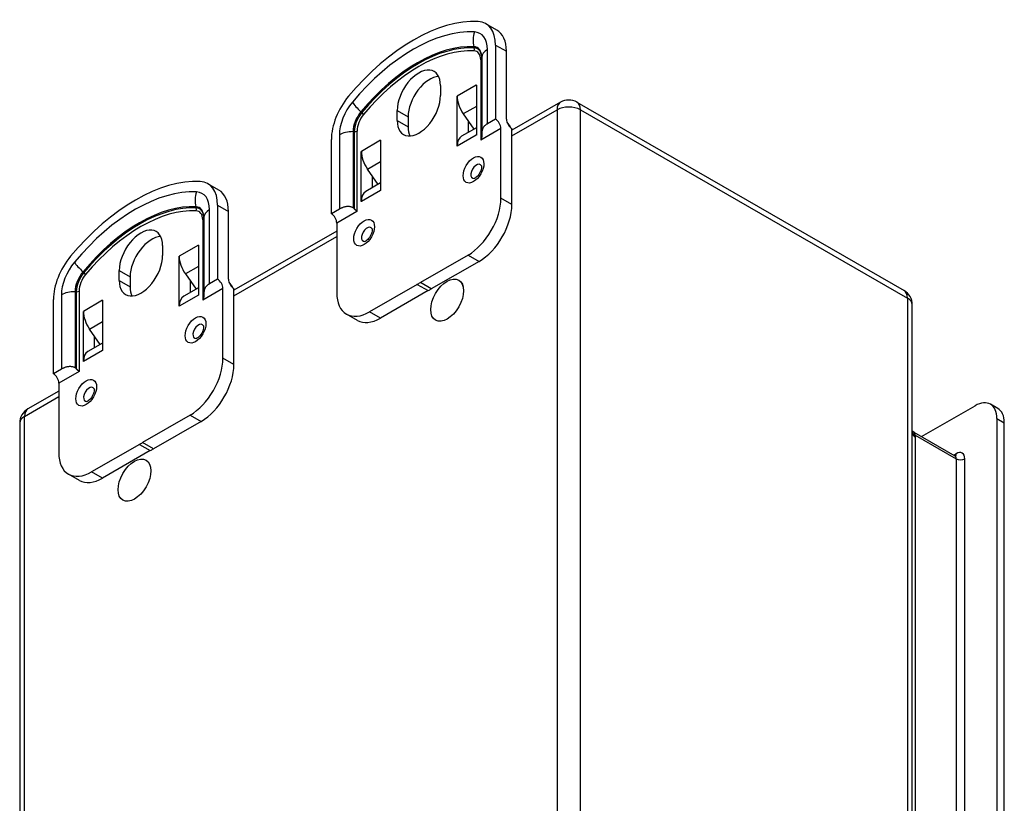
# Model space of a CAD drawing. Header units: inches. Extents: x 26.55 to 31.56, y 8.64 to 16.61.
# Tile 2 of 2: x 26.55 to 31.56, y 12.62 to 16.61. Entities that reach past the tile are written whole.
import ezdxf

# ---------------------------------------------------------------- set-up
doc = ezdxf.new("R2010")
doc.units = ezdxf.units.IN
doc.header["$MEASUREMENT"] = 0
doc.layers.add('Visible Edges(ANSI)', color=7, linetype='Continuous', lineweight=25)
doc.layers.add('Visible Tangent Edges(ANSI)', color=7, linetype='Continuous', lineweight=25)

msp = doc.modelspace()

# ---------------------------------------------------------------- linework, layer by layer
at = {"layer": 'Visible Edges(ANSI)'}
for p, q in [((28.9749, 16.5603), (28.9192, 16.5924)), ((28.9683, 16.4839), (28.9683, 16.1065)), ((29.024, 16.1064), (29.024, 16.4519)), ((28.8987, 16.4204), (28.8987, 16.0326)), ((28.6886, 16.2775), (28.6886, 16.2268)), ((28.8708, 16.2798), (28.8709, 16.2799)), ((28.8709, 16.2798), (28.8708, 16.2798)), ((28.8709, 16.2799), (28.8709, 16.0252)), ((28.7732, 15.9689), (28.7732, 16.2236)), ((28.7732, 16.2236), (28.7732, 16.2236)), ((28.7732, 16.2235), (28.7732, 16.2236)), ((29.2991, 16.1929), (29.0515, 16.0503)), ((29.383, 16.1929), (31.0469, 15.2347)), ((28.468, 16.0998), (28.468, 16.1505)), ((28.8046, 16.1334), (28.8588, 16.0556)), ((28.5237, 16.1184), (28.5237, 16.0677)), ((28.8288, 16.0986), (28.8288, 16.0383)), ((28.9683, 16.1065), (28.9275, 16.0831)), ((29.0264, 16.0917), (29.0432, 16.0676)), ((28.8709, 16.0626), (28.7961, 16.0195)), ((28.8987, 16.0326), (28.8987, 16.0242)), ((28.9959, 15.704), (28.9959, 16.0588)), ((29.0515, 15.6719), (29.0515, 16.0586)), ((28.1331, 15.6256), (28.1331, 16.003)), ((28.3833, 15.9991), (28.3834, 15.9992)), ((28.3834, 15.9991), (28.3833, 15.9991)), ((28.3834, 15.9992), (28.3834, 15.7445)), ((28.8709, 16.0252), (28.8708, 16.0252)), ((28.2858, 15.9428), (28.2857, 15.9429)), ((28.2857, 15.9429), (28.2858, 15.9429)), ((28.2857, 15.6882), (28.2857, 15.9429)), ((28.7732, 15.969), (28.7732, 15.9689)), ((28.3713, 15.7749), (28.3171, 15.8527)), ((28.3834, 15.7818), (28.3086, 15.7388)), ((28.3414, 15.8179), (28.3414, 15.7576)), ((27.5606, 15.7459), (27.505, 15.778)), ((28.3834, 15.7445), (28.3833, 15.7444)), ((28.2858, 15.6883), (28.2857, 15.6882)), ((27.5541, 15.6696), (27.5541, 15.2922)), ((27.6098, 15.292), (27.6098, 15.6375)), ((28.1739, 15.6491), (28.1331, 15.6256)), ((27.4845, 15.606), (27.4845, 15.2182)), ((28.1607, 15.5373), (27.6373, 15.2359)), ((28.1607, 15.5778), (28.1607, 15.223)), ((27.2744, 15.4631), (27.2744, 15.4124)), ((27.4566, 15.4654), (27.4567, 15.4655)), ((27.4567, 15.4654), (27.4566, 15.4654)), ((27.4567, 15.4655), (27.4567, 15.2108)), ((27.3589, 15.1545), (27.3589, 15.4092)), ((27.3589, 15.4092), (27.359, 15.4092)), ((27.359, 15.4092), (27.3589, 15.4092)), ((28.829, 15.4149), (28.5862, 15.2751)), ((28.8847, 15.3829), (28.6418, 15.243)), ((27.0538, 15.2854), (27.0538, 15.3361)), ((27.1094, 15.304), (27.1094, 15.2533)), ((27.3904, 15.319), (27.4446, 15.2412)), ((27.4146, 15.2842), (27.4146, 15.224)), ((27.5541, 15.2922), (27.5133, 15.2687)), ((27.4567, 15.2482), (27.3819, 15.2051)), ((27.5817, 14.8896), (27.5817, 15.2444)), ((27.6122, 15.2773), (27.629, 15.2532)), ((27.6373, 14.8575), (27.6373, 15.2442)), ((28.5704, 15.266), (28.3276, 15.1262)), ((28.6261, 15.234), (28.3833, 15.0941)), ((28.5704, 15.266), (28.6261, 15.234)), ((28.6418, 15.243), (28.5862, 15.2751)), ((26.7189, 14.8112), (26.7189, 15.1886)), ((26.9691, 15.1847), (26.9692, 15.1848)), ((26.9692, 15.1847), (26.9691, 15.1847)), ((26.9692, 15.1848), (26.9692, 14.9301)), ((27.4567, 15.2108), (27.4566, 15.2108)), ((27.4845, 15.2182), (27.4845, 15.2098)), ((27.359, 15.1546), (27.3589, 15.1545)), ((31.089, 10.394), (31.089, 15.1619)), ((26.8715, 15.1284), (26.8715, 15.1285)), ((26.8715, 15.1285), (26.8715, 15.1285)), ((26.8715, 14.8738), (26.8715, 15.1285)), ((28.2655, 15.0825), (28.2098, 15.1146)), ((26.9571, 14.9605), (26.9029, 15.0383)), ((26.9272, 15.0035), (26.9272, 14.9432)), ((26.9692, 14.9674), (26.8944, 14.9244)), ((26.9692, 14.9301), (26.9691, 14.9301)), ((26.7597, 14.8347), (26.7189, 14.8112)), ((26.8715, 14.8739), (26.8715, 14.8738)), ((26.7465, 14.7634), (26.7465, 14.4086)), ((26.7465, 14.7229), (26.5895, 14.6325)), ((31.1356, 14.491), (31.4083, 14.648)), ((31.5244, 14.6342), (31.4869, 14.6558)), ((27.4148, 14.6005), (27.1719, 14.4607)), ((31.5197, 14.5834), (31.5197, 10.2266)), ((26.5474, 14.5597), (26.5474, 9.7918)), ((27.4705, 14.5685), (27.2276, 14.4286)), ((31.5572, 10.205), (31.5572, 14.5618)), ((31.0971, 14.5132), (31.3061, 14.3929)), ((27.1562, 14.4516), (26.9134, 14.3118)), ((27.1562, 14.4516), (27.2119, 14.4196)), ((27.2276, 14.4286), (27.1719, 14.4607)), ((27.2119, 14.4196), (26.969, 14.2797)), ((26.8513, 14.2682), (26.7956, 14.3002))]:
    msp.add_line(p, q, dxfattribs=at)
at = {"layer": 'Visible Edges(ANSI)', "flags": 128}
for points in [[(28.9275, 16.0831), (28.9253, 16.0817), (28.9231, 16.0804), (28.921, 16.0789), (28.9189, 16.0774), (28.9169, 16.0758), (28.915, 16.0742), (28.9132, 16.0725), (28.9114, 16.0708), (28.9098, 16.069), (28.9083, 16.0671), (28.9069, 16.0652), (28.9056, 16.0632), (28.9045, 16.0612), (28.9034, 16.0591), (28.9025, 16.0569), (28.9017, 16.0547), (28.901, 16.0524), (28.9003, 16.0498), (28.8998, 16.0471), (28.8994, 16.0443), (28.8991, 16.0414), (28.8988, 16.0385), (28.8987, 16.0356), (28.8987, 16.0326)], [(28.8987, 16.0242), (28.8987, 16.0232), (28.8986, 16.0221), (28.8986, 16.0211), (28.8985, 16.02), (28.8984, 16.019), (28.8983, 16.0179), (28.8981, 16.0168), (28.898, 16.0158), (28.8978, 16.0147), (28.8976, 16.0136), (28.8973, 16.0126), (28.8971, 16.0115), (28.8968, 16.0104), (28.8965, 16.0094), (28.8962, 16.0083), (28.8959, 16.0073), (28.8956, 16.0063), (28.8952, 16.0053), (28.8949, 16.0043), (28.8945, 16.0033), (28.8941, 16.0023), (28.8937, 16.0014), (28.8933, 16.0004), (28.8929, 15.9995)], [(28.8971, 15.8688), (28.8974, 15.8679), (28.8977, 15.8655), (28.8976, 15.8617), (28.8971, 15.8567), (28.8958, 15.8509), (28.8937, 15.8445), (28.891, 15.838), (28.8876, 15.8315), (28.8837, 15.8253), (28.8794, 15.8196), (28.8749, 15.8147), (28.8705, 15.8106), (28.8665, 15.8076), (28.8632, 15.8057), (28.861, 15.8047), (28.8601, 15.8045)], [(28.2435, 15.6553), (28.2409, 15.6568), (28.2382, 15.6581), (28.2353, 15.6592), (28.2322, 15.6601), (28.229, 15.6608), (28.2258, 15.6613), (28.2225, 15.6617), (28.2194, 15.6619), (28.2164, 15.6618), (28.2134, 15.6617), (28.2103, 15.6614), (28.2072, 15.661), (28.2041, 15.6605), (28.2011, 15.6598), (28.198, 15.6591), (28.195, 15.6582), (28.1921, 15.6573), (28.1892, 15.6562), (28.1864, 15.6552), (28.1837, 15.654), (28.1811, 15.6528), (28.1786, 15.6516), (28.1762, 15.6504), (28.1739, 15.6491)], [(28.2636, 15.6371), (28.2632, 15.6376), (28.2628, 15.638), (28.2623, 15.6385), (28.2618, 15.639), (28.2614, 15.6394), (28.2608, 15.6399), (28.2603, 15.6405), (28.2598, 15.641), (28.2592, 15.6415), (28.2587, 15.6421), (28.2581, 15.6426), (28.2575, 15.6432), (28.2569, 15.6438), (28.2563, 15.6443), (28.2557, 15.6449), (28.255, 15.6455), (28.2544, 15.6461), (28.2537, 15.6467), (28.2531, 15.6473), (28.2524, 15.648), (28.2517, 15.6486), (28.2511, 15.6492), (28.2504, 15.6498), (28.2497, 15.6505)], [(28.3406, 15.5483), (28.3409, 15.5475), (28.3412, 15.5451), (28.3412, 15.5412), (28.3406, 15.5362), (28.3393, 15.5304), (28.3372, 15.5241), (28.3345, 15.5175), (28.3311, 15.511), (28.3272, 15.5048), (28.3229, 15.4991), (28.3184, 15.4942), (28.3141, 15.4902), (28.31, 15.4872), (28.3067, 15.4852), (28.3045, 15.4843), (28.3036, 15.484)], [(27.5133, 15.2687), (27.5111, 15.2674), (27.5089, 15.266), (27.5068, 15.2645), (27.5047, 15.263), (27.5027, 15.2614), (27.5008, 15.2598), (27.499, 15.2581), (27.4972, 15.2564), (27.4956, 15.2546), (27.4941, 15.2527), (27.4927, 15.2508), (27.4914, 15.2488), (27.4903, 15.2468), (27.4892, 15.2447), (27.4883, 15.2425), (27.4875, 15.2403), (27.4867, 15.238), (27.4861, 15.2354), (27.4856, 15.2327), (27.4852, 15.2299), (27.4848, 15.227), (27.4846, 15.2241), (27.4845, 15.2212), (27.4845, 15.2182)], [(27.4845, 15.2098), (27.4845, 15.2088), (27.4844, 15.2077), (27.4844, 15.2067), (27.4843, 15.2056), (27.4842, 15.2046), (27.4841, 15.2035), (27.4839, 15.2024), (27.4837, 15.2014), (27.4836, 15.2003), (27.4834, 15.1992), (27.4831, 15.1982), (27.4829, 15.1971), (27.4826, 15.196), (27.4823, 15.195), (27.482, 15.194), (27.4817, 15.1929), (27.4814, 15.1919), (27.481, 15.1909), (27.4807, 15.1899), (27.4803, 15.1889), (27.4799, 15.1879), (27.4795, 15.187), (27.4791, 15.186), (27.4787, 15.1851)], [(27.4829, 15.0544), (27.4831, 15.0536), (27.4834, 15.0511), (27.4834, 15.0473), (27.4828, 15.0423), (27.4816, 15.0365), (27.4795, 15.0302), (27.4768, 15.0236), (27.4734, 15.0171), (27.4694, 15.0109), (27.4652, 15.0052), (27.4607, 15.0003), (27.4563, 14.9962), (27.4523, 14.9932), (27.449, 14.9913), (27.4467, 14.9903), (27.4459, 14.9901)], [(26.8293, 14.8409), (26.8267, 14.8424), (26.8239, 14.8437), (26.821, 14.8448), (26.818, 14.8457), (26.8148, 14.8464), (26.8115, 14.8469), (26.8083, 14.8473), (26.8052, 14.8475), (26.8022, 14.8475), (26.7991, 14.8473), (26.7961, 14.847), (26.793, 14.8466), (26.7899, 14.8461), (26.7868, 14.8454), (26.7838, 14.8447), (26.7808, 14.8438), (26.7779, 14.8429), (26.775, 14.8419), (26.7722, 14.8408), (26.7695, 14.8396), (26.7669, 14.8385), (26.7644, 14.8372), (26.762, 14.836), (26.7597, 14.8347)], [(26.8494, 14.8227), (26.849, 14.8232), (26.8486, 14.8236), (26.8481, 14.8241), (26.8476, 14.8246), (26.8471, 14.8251), (26.8466, 14.8256), (26.8461, 14.8261), (26.8456, 14.8266), (26.845, 14.8271), (26.8445, 14.8277), (26.8439, 14.8282), (26.8433, 14.8288), (26.8427, 14.8294), (26.8421, 14.8299), (26.8414, 14.8305), (26.8408, 14.8311), (26.8402, 14.8317), (26.8395, 14.8323), (26.8389, 14.833), (26.8382, 14.8336), (26.8375, 14.8342), (26.8369, 14.8348), (26.8362, 14.8355), (26.8355, 14.8361)], [(26.9264, 14.7339), (26.9266, 14.7331), (26.927, 14.7307), (26.9269, 14.7268), (26.9264, 14.7218), (26.9251, 14.716), (26.923, 14.7097), (26.9203, 14.7031), (26.9169, 14.6966), (26.913, 14.6904), (26.9087, 14.6848), (26.9042, 14.6798), (26.8998, 14.6758), (26.8958, 14.6728), (26.8925, 14.6708), (26.8902, 14.6699), (26.8894, 14.6697)], [(31.0971, 14.5132), (31.0921, 14.517), (31.089, 14.5208)], [(31.3061, 14.3929), (31.3091, 14.3917), (31.3104, 14.3916)]]:
    msp.add_lwpolyline(points, dxfattribs=at)
at = {"layer": 'Visible Edges(ANSI)'}
for centre, start, end in [((29.3411, 16.1201), 60.064, 119.936), ((31.005, 15.1619), 0, 60.064), ((26.6314, 14.5597), 119.936, 180)]:
    msp.add_arc(centre, 0.084, start, end, dxfattribs=at)
for centre, major_axis, start_param, end_param in [((28.5507, 15.705), (0.491, 0.8527), 0.289638, 1.277291), ((28.8014, 16.3879), (0.1178, 0.2045), 5.495853, 6.572823), ((28.8571, 16.3558), (0.1178, 0.2045), 5.495853, 6.283185), ((28.5783, 16.214), (0.0778, 0.1352), 5.495853, 8.637446), ((28.634, 16.1819), (0.0778, 0.1352), 0.36422, 2.354261), ((28.9486, 16.235), (-0.0549, 0.0953), 0.787332, 0.829975), ((28.3, 16.0991), (0.1178, 0.2045), 1.277291, 2.354261), ((28.5783, 16.1633), (-0.0778, -0.1352), 5.495853, 8.637446), ((28.851, 16.1788), (0.0549, -0.0953), 3.928925, 4.860678), ((28.9683, 16.0747), (-0.0195, 0.0338), 3.928925, 5.499721), ((29.0515, 16.0905), (-0.0195, 0.0338), 0.787332, 2.358128), ((28.634, 16.1312), (-0.0778, -0.1352), 5.495853, 5.918966), ((29.0099, 16.035), (0.0394, -0.0685), 1.624295, 1.719086), ((29.0099, 16.035), (0.0394, -0.0685), 1.475895, 1.517487), ((28.4611, 15.9543), (-0.0549, 0.0953), 0.787332, 0.829975), ((28.851, 15.9242), (-0.0549, 0.0953), 0, 0.787332), ((28.9486, 15.9804), (0.0549, -0.0953), 3.886281, 3.928925), ((28.3635, 15.8981), (0.0549, -0.0953), 3.928925, 4.860678), ((27.1365, 14.8906), (0.491, 0.8527), 0.289638, 1.277291), ((27.3872, 15.5735), (0.1178, 0.2045), 5.495853, 6.572823), ((27.4429, 15.5414), (0.1178, 0.2045), 5.495853, 6.283185), ((28.3635, 15.6435), (-0.0549, 0.0953), 0, 0.787332), ((28.4611, 15.6997), (0.0549, -0.0953), 3.886281, 3.928925), ((28.829, 15.6079), (-0.1178, -0.2045), 0.783464, 2.354261), ((28.2027, 15.6338), (0.0552, 0), 0.55069, 0.738942), ((28.8847, 15.5758), (0.1178, 0.2045), 3.925057, 5.495853), ((28.1331, 15.5937), (-0.0195, 0.0338), 3.928925, 5.499721), ((27.1641, 15.3996), (0.0778, 0.1352), 5.495853, 8.637446), ((27.2197, 15.3675), (0.0778, 0.1352), 0.36422, 2.354261), ((27.5344, 15.4206), (-0.0549, 0.0953), 0.787332, 0.829975), ((26.8858, 15.2847), (0.1178, 0.2045), 1.277291, 2.354261), ((27.1641, 15.3489), (-0.0778, -0.1352), 5.495853, 8.637446), ((27.4368, 15.3644), (0.0549, -0.0953), 3.928925, 4.860678), ((27.5541, 15.2603), (-0.0195, 0.0338), 3.928925, 5.499721), ((27.6373, 15.2761), (-0.0195, 0.0338), 0.787332, 2.358128), ((27.2197, 15.3168), (-0.0778, -0.1352), 5.495853, 5.918966), ((27.5957, 15.2206), (0.0394, -0.0685), 1.624295, 1.719086), ((27.5957, 15.2206), (0.0394, -0.0685), 1.475895, 1.517487), ((28.5783, 16.075), (0.491, 0.8527), 3.913742, 3.936372), ((28.634, 16.0429), (-0.491, -0.8527), 0.772149, 0.79478), ((27.0469, 15.1399), (-0.0549, 0.0953), 0.787332, 0.829975), ((27.4368, 15.1098), (-0.0549, 0.0953), 0, 0.787332), ((27.5344, 15.166), (0.0549, -0.0953), 3.886281, 3.928925), ((28.3276, 15.3191), (-0.1178, -0.2045), 5.495853, 7.06665), ((26.9493, 15.0837), (0.0549, -0.0953), 3.928925, 4.860678), ((28.3833, 15.2871), (-0.1178, -0.2045), 0, 0.783464), ((27.0469, 14.8853), (0.0549, -0.0953), 3.886281, 3.928925), ((26.9493, 14.8291), (-0.0549, 0.0953), 0, 0.787332), ((27.4148, 14.7935), (-0.1178, -0.2045), 0.783464, 2.354261), ((26.7885, 14.8194), (0.0552, 0), 0.55069, 0.738942), ((27.4705, 14.7614), (0.1178, 0.2045), 3.925057, 5.495853), ((26.7189, 14.7793), (-0.0195, 0.0338), 3.928925, 5.499721), ((31.4083, 14.5193), (0.0786, 0.1365), 5.495853, 7.06665), ((31.4458, 14.4977), (0.0786, 0.1365), 5.495853, 6.283185), ((27.1641, 15.2606), (0.491, 0.8527), 3.913742, 3.936372), ((27.2197, 15.2285), (-0.491, -0.8527), 0.772149, 0.79478), ((26.9134, 14.5047), (-0.1178, -0.2045), 5.495853, 7.06665), ((26.969, 14.4727), (-0.1178, -0.2045), 0, 0.783464)]:
    msp.add_ellipse(centre, major_axis=major_axis, ratio=0.578093, start_param=start_param, end_param=end_param, dxfattribs=at)
for centre, major_axis in [((28.7223, 15.1855), (0.0589, 0.1024)), ((28.7223, 15.1855), (-0.0589, -0.1023)), ((27.1314, 14.2693), (0.0589, 0.1024)), ((27.1314, 14.2693), (-0.0589, -0.1023))]:
    msp.add_ellipse(centre, major_axis=major_axis, ratio=0.578093, dxfattribs=at)
at = {"layer": 'Visible Tangent Edges(ANSI)'}
for p, q in [((28.9683, 16.4839), (29.024, 16.4519)), ((28.8582, 16.4754), (28.8599, 16.4696)), ((28.9275, 16.0831), (28.9275, 16.4605)), ((28.8929, 16.4088), (28.8929, 15.9995)), ((28.8708, 16.2798), (28.7732, 16.2236)), ((28.2839, 16.1447), (28.2885, 16.1405)), ((28.468, 16.1505), (28.5237, 16.1184)), ((28.8709, 16.1715), (28.8046, 16.1334)), ((29.0515, 16.0218), (29.2817, 16.1543)), ((29.2817, 16.1543), (29.2817, 11.3864)), ((29.4005, 16.1543), (31.0644, 15.1961)), ((29.4005, 11.3864), (29.4005, 16.1543)), ((28.468, 16.0998), (28.5237, 16.0677)), ((28.2435, 16.0431), (28.2497, 16.0431)), ((28.2435, 16.0431), (28.2435, 15.6553)), ((28.2497, 16.0431), (28.2497, 15.6505)), ((28.2636, 16.0464), (28.2636, 15.6371)), ((28.9959, 16.0588), (28.8929, 15.9995)), ((28.1739, 16.0265), (28.1739, 15.6491)), ((28.3833, 15.9991), (28.2858, 15.9429)), ((28.8708, 16.0252), (28.7732, 15.969)), ((28.3171, 15.8527), (28.3834, 15.8908)), ((28.3833, 15.7444), (28.2858, 15.6883)), ((29.0515, 15.6719), (28.9959, 15.704)), ((27.444, 15.661), (27.4457, 15.6552)), ((27.5133, 15.2687), (27.5133, 15.6461)), ((27.5541, 15.6696), (27.6098, 15.6375)), ((28.2636, 15.6371), (28.1607, 15.5778)), ((27.4787, 15.5944), (27.4787, 15.1851)), ((27.6373, 15.2074), (28.1607, 15.5088)), ((27.4566, 15.4654), (27.359, 15.4092)), ((28.829, 15.4149), (28.8847, 15.3829)), ((26.8697, 15.3303), (26.8743, 15.3262)), ((27.0538, 15.3361), (27.1094, 15.304)), ((27.4567, 15.3571), (27.3904, 15.319)), ((27.0538, 15.2854), (27.1094, 15.2533)), ((26.8494, 15.232), (26.8494, 14.8227)), ((27.5817, 15.2444), (27.4787, 15.1851)), ((26.7597, 15.2121), (26.7597, 14.8347)), ((26.8293, 15.2287), (26.8355, 15.2287)), ((26.8293, 15.2287), (26.8293, 14.8409)), ((26.8355, 15.2287), (26.8355, 14.8361)), ((26.9691, 15.1847), (26.8715, 15.1285)), ((27.4566, 15.2108), (27.359, 15.1546)), ((31.0644, 15.1961), (31.0644, 10.4282)), ((28.3833, 15.0941), (28.3276, 15.1262)), ((26.9029, 15.0383), (26.9692, 15.0764)), ((26.9691, 14.9301), (26.8715, 14.8739)), ((27.6373, 14.8575), (27.5817, 14.8896)), ((26.8494, 14.8227), (26.7465, 14.7634)), ((26.572, 14.5939), (26.7465, 14.6944)), ((26.572, 9.826), (26.572, 14.5939)), ((27.4148, 14.6005), (27.4705, 14.5685)), ((31.5197, 14.5834), (31.5572, 14.5618)), ((31.1041, 14.4986), (31.3125, 14.3786)), ((31.1045, 10.3737), (31.1045, 14.4879)), ((31.3125, 14.4041), (31.2996, 14.3966)), ((31.3125, 14.3786), (31.3125, 10.2433)), ((31.3564, 10.2433), (31.3564, 14.3786)), ((26.969, 14.2797), (26.9134, 14.3118))]:
    msp.add_line(p, q, dxfattribs=at)
at = {"layer": 'Visible Tangent Edges(ANSI)', "flags": 128}
for points in [[(31.089, 14.5146), (31.0892, 14.5138), (31.0894, 14.5131), (31.0897, 14.5123), (31.09, 14.5116), (31.0903, 14.5108), (31.0907, 14.5101), (31.0911, 14.5093), (31.0916, 14.5086), (31.0921, 14.5079), (31.0926, 14.5072), (31.0932, 14.5065), (31.0939, 14.5058), (31.0945, 14.5051), (31.0952, 14.5045), (31.0959, 14.5038), (31.0967, 14.5032), (31.0975, 14.5026), (31.0984, 14.5019), (31.0993, 14.5013), (31.1002, 14.5008), (31.1011, 14.5002), (31.1021, 14.4997), (31.1031, 14.4991), (31.1041, 14.4986)], [(31.1041, 14.4986), (31.104, 14.4995), (31.1038, 14.5004), (31.1036, 14.5013), (31.1035, 14.5021), (31.1033, 14.5029), (31.1031, 14.5037), (31.1029, 14.5044), (31.1027, 14.5051), (31.1025, 14.5058), (31.1023, 14.5065), (31.102, 14.5072), (31.1018, 14.5078), (31.1015, 14.5084), (31.1012, 14.5089), (31.1009, 14.5095), (31.1005, 14.51), (31.1002, 14.5105), (31.0998, 14.511), (31.0994, 14.5114), (31.099, 14.5118), (31.0986, 14.5122), (31.0981, 14.5125), (31.0976, 14.5129), (31.0971, 14.5132)], [(31.1045, 14.4879), (31.1045, 14.4883), (31.1045, 14.4888), (31.1045, 14.4892), (31.1045, 14.4896), (31.1045, 14.4901), (31.1045, 14.4905), (31.1045, 14.491), (31.1045, 14.4914), (31.1045, 14.4919), (31.1045, 14.4923), (31.1044, 14.4927), (31.1044, 14.4932), (31.1044, 14.4936), (31.1044, 14.4941), (31.1044, 14.4945), (31.1043, 14.495), (31.1043, 14.4954), (31.1043, 14.4959), (31.1043, 14.4963), (31.1043, 14.4968), (31.1042, 14.4973), (31.1042, 14.4977), (31.1042, 14.4982), (31.1041, 14.4986)]]:
    msp.add_lwpolyline(points, dxfattribs=at)
at = {"layer": 'Visible Tangent Edges(ANSI)'}
for centre, major_axis, ratio, start_param, end_param in [((28.5507, 15.705), (0.4623, 0.8028), 0.578093, 0.289638, 1.277291), ((28.9308, 16.5106), (-0.0046, -0.0983), 0.781984, 4.329189, 5.114587), ((28.8014, 16.3879), (0.089, 0.1545), 0.578093, 5.495853, 6.572823), ((28.5711, 15.6933), (0.4275, 0.7424), 0.578093, 0.289638, 1.277291), ((28.5742, 15.6915), (0.4253, 0.7386), 0.578093, 0.289638, 1.277291), ((28.5783, 15.6891), (0.4184, 0.7266), 0.578093, 0.289638, 1.277291), ((28.8218, 16.3761), (0.0543, 0.0942), 0.578093, 5.495853, 6.572823), ((28.8454, 16.4625), (-0.0009, -0.0197), 0.781984, 1.187597, 1.972995), ((28.829, 16.372), (0.0451, 0.0784), 0.578093, 5.495853, 6.572823), ((28.8249, 16.3743), (0.0521, 0.0904), 0.578093, 5.495853, 6.572823), ((28.9971, 16.4204), (-0.0984, 0), 0.575862, 5.497787, 6.283185), ((28.879, 16.4168), (0.0197, 0), 0.575862, 5.497787, 6.283185), ((28.3, 16.0991), (-0.089, -0.1545), 0.578093, 4.418884, 5.495853), ((28.3098, 16.153), (0.0756, -0.0631), 0.236068, 3.778743, 4.564141), ((29.3411, 16.1201), (-0.0419, 0.0728), 0.578093, 0, 0.787332), ((29.3411, 16.1201), (0.0419, 0.0728), 0.578093, 5.495853, 6.283185), ((28.3204, 16.0874), (0.0543, 0.0942), 0.578093, 1.277291, 2.354261), ((28.3235, 16.0856), (-0.0521, -0.0904), 0.578093, 4.418884, 5.495853), ((28.2834, 16.1389), (0.0151, -0.0126), 0.236068, 0.63715, 1.422548), ((29.3411, 16.1201), (0.084, 0), 0.575862, 0.785398, 2.356194), ((28.3276, 16.0832), (0.0451, 0.0784), 0.578093, 1.277291, 2.354261), ((28.2435, 15.9864), (0.0984, 0), 0.575862, 1.570796, 2.356194), ((28.2497, 16.0544), (0.0197, 0), 0.575862, 4.712389, 5.497787), ((28.8713, 15.8409), (0.0199, 0.0345), 0.578093, 5.905869, 9.802094), ((27.1365, 14.8906), (0.4623, 0.8028), 0.578093, 0.289638, 1.277291), ((27.5166, 15.6962), (-0.0046, -0.0983), 0.781984, 4.329189, 5.114587), ((27.3872, 15.5735), (0.089, 0.1545), 0.578093, 5.495853, 6.572823), ((27.1569, 14.8789), (0.4275, 0.7424), 0.578093, 0.289638, 1.277291), ((27.16, 14.8771), (0.4253, 0.7386), 0.578093, 0.289638, 1.277291), ((27.1641, 14.8747), (0.4184, 0.7266), 0.578093, 0.289638, 1.277291), ((27.4076, 15.5617), (0.0543, 0.0942), 0.578093, 5.495853, 6.572823), ((27.4312, 15.6481), (-0.0009, -0.0197), 0.781984, 1.187597, 1.972995), ((27.4148, 15.5576), (0.0451, 0.0784), 0.578093, 5.495853, 6.572823), ((27.4107, 15.5599), (0.0521, 0.0904), 0.578093, 5.495853, 6.572823), ((27.5829, 15.606), (-0.0984, 0), 0.575862, 5.497787, 6.283185), ((27.4648, 15.6024), (0.0197, 0), 0.575862, 5.497787, 6.283185), ((28.3148, 15.5204), (-0.0199, -0.0345), 0.578093, 2.764276, 6.660502), ((26.8858, 15.2847), (-0.089, -0.1545), 0.578093, 4.418884, 5.495853), ((26.8956, 15.3386), (0.0756, -0.0631), 0.236068, 3.778743, 4.564141), ((26.9062, 15.273), (0.0543, 0.0942), 0.578093, 1.277291, 2.354261), ((26.9093, 15.2712), (-0.0521, -0.0904), 0.578093, 4.418884, 5.495853), ((26.9134, 15.2688), (0.0451, 0.0784), 0.578093, 1.277291, 2.354261), ((26.8691, 15.3245), (0.0151, -0.0126), 0.236068, 0.63715, 1.422548), ((26.8355, 15.24), (0.0197, 0), 0.575862, 4.712389, 5.497787), ((31.005, 15.1619), (0.0419, 0.0728), 0.578093, 5.495853, 6.283185), ((26.8293, 15.172), (0.0984, 0), 0.575862, 1.570796, 2.356194), ((31.005, 15.1619), (0.084, 0), 0.575862, 0, 0.785398), ((27.4571, 15.0265), (0.0199, 0.0345), 0.578093, 5.905869, 9.802094), ((26.9006, 14.706), (-0.0199, -0.0345), 0.578093, 2.764276, 6.660502), ((26.6314, 14.5597), (-0.0419, 0.0728), 0.578093, 0, 0.787332), ((26.6314, 14.5597), (-0.084, 0), 0.575862, 5.497787, 6.283185), ((31.142, 14.5095), (-0.053, 0), 0.575862, 0, 0.785398), ((31.2906, 14.366), (0.0155, 0.0269), 0.578093, 5.495853, 6.283185), ((31.2906, 14.4167), (0.0155, -0.0269), 0.578093, 0.178676, 0.787332), ((31.3125, 14.3534), (0.0309, 0.0537), 0.578093, 5.495853, 7.06665), ((31.3345, 14.3912), (0.031, 0), 0.575862, 3.926991, 5.497787)]:
    msp.add_ellipse(centre, major_axis=major_axis, ratio=ratio, start_param=start_param, end_param=end_param, dxfattribs=at)
for centre in [(28.8565, 15.8494), (28.3, 15.5289), (27.4423, 15.035), (26.8858, 14.7145)]:
    msp.add_ellipse(centre, major_axis=(-0.0371, -0.0645), ratio=0.578093, dxfattribs=at)

doc.saveas('drawing.dxf')
